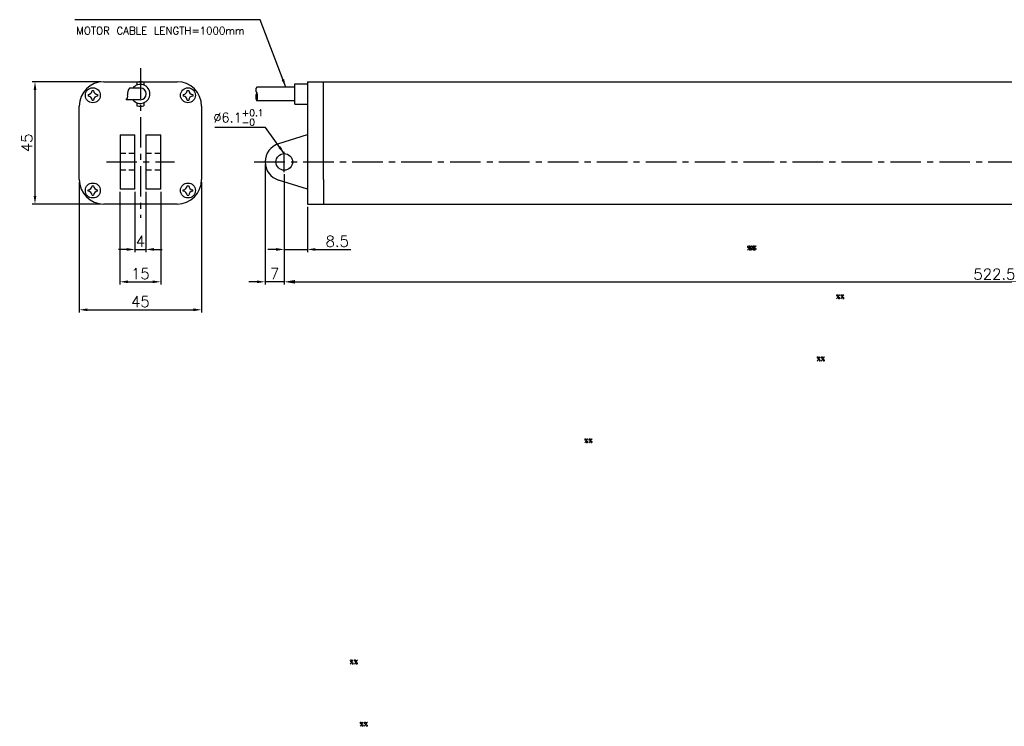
# Model space of a CAD drawing. Extents: x -97 to 627, y -103 to 357.
# Tile 1 of 3: x -97 to 265, y -103 to 157. Entities that reach past the tile are written whole.
import ezdxf

# ---------------------------------------------------------------- set-up
doc = ezdxf.new("R2010")
doc.units = 0
doc.header["$LTSCALE"] = 9
doc.header["$MEASUREMENT"] = 0
doc.header["$PDMODE"] = 3
doc.linetypes.add('CENTER', pattern=[2, 1.25, -0.25, 0.25, -0.25])
doc.linetypes.add('HIDDEN', pattern=[0.375, 0.25, -0.125])
doc.layers.get('0').update_dxf_attribs({"linetype": 'CONTINUOUS'})
doc.layers.get('DEFPOINTS').update_dxf_attribs({"linetype": 'CONTINUOUS'})
for name, color, linetype in [('CE', 2, 'CENTER'), ('DIM', 4, 'CONTINUOUS'), ('DIM0', 4, 'CONTINUOUS'), ('HID', 1, 'HIDDEN')]:
    doc.layers.add(name, color=color, linetype=linetype)
doc.styles.get("Standard").update_dxf_attribs({"font": 'txt.shx'})
doc.dimstyles.new('STANDARD$0', dxfattribs={"dimtxt": 3, "dimasz": 2, "dimexe": 1, "dimexo": 1, "dimgap": 0.8, "dimtad": 1, "dimtxsty": 'STANDARD', "dimblk1": 'CLOSED', "dimblk2": 'CLOSED', "dimsah": 1, "dimcen": 1, "dimclrd": 256, "dimclre": 256, "dimclrt": 256, "dimazin": 3, "dimtp": 0.3, "dimtfac": 0.8, "dimtmove": 0, "dimatfit": 3, "dimtolj": 1})
doc.dimstyles.new('W_8', dxfattribs={"dimtxt": 8, "dimasz": 3, "dimexe": 3, "dimexo": 3, "dimgap": 2.5, "dimtad": 1, "dimdec": 3, "dimtxsty": 'STANDARD', "dimblk1": 'OPEN', "dimblk2": 'OPEN', "dimsah": 1, "dimcen": -2.5, "dimclrd": 256, "dimclre": 256, "dimclrt": 256, "dimazin": 3, "dimtfac": 0.8, "dimtmove": 0, "dimatfit": 3, "dimtolj": 1})

# ---------------------------------------------------------------- blocks, each defined once
blk = doc.blocks.new('*D10')
at = {"layer": 'DEFPOINTS', "color": 0}
for p in [(-60.35, 94.23), (-45.35, 94.23), (-45.35, 60.16)]:
    blk.add_point(p, dxfattribs=at)
at = {"layer": 'DIM'}
for p, q in [((-60.35, 93.23), (-60.35, 59.16)), ((-45.35, 93.23), (-45.35, 59.16)), ((-57.35, 60.16), (-48.35, 60.16))]:
    blk.add_line(p, q, dxfattribs=at)
for points in [[(-57.35, 60.66), (-57.35, 59.66), (-60.35, 60.16)], [(-48.35, 60.66), (-48.35, 59.66), (-45.35, 60.16)]]:
    blk.add_solid(points, dxfattribs=at)
at = {"layer": 'DIM', "insert": (-52.85, 63.16), "char_height": 4, "attachment_point": 5}
blk.add_mtext('\\A1;15', dxfattribs=at)
blk = doc.blocks.new('*D11')
at = {"layer": 'DEFPOINTS', "color": 0}
for p in [(-75.35, 97.73), (-30.35, 97.73), (-30.35, 49.88)]:
    blk.add_point(p, dxfattribs=at)
at = {"layer": 'DIM'}
for p, q in [((-75.35, 96.73), (-75.35, 48.88)), ((-30.35, 96.73), (-30.35, 48.88)), ((-72.35, 49.88), (-33.35, 49.88))]:
    blk.add_line(p, q, dxfattribs=at)
for points in [[(-72.35, 50.38), (-72.35, 49.38), (-75.35, 49.88)], [(-33.35, 50.38), (-33.35, 49.38), (-30.35, 49.88)]]:
    blk.add_solid(points, dxfattribs=at)
at = {"layer": 'DIM', "insert": (-52.85, 52.88), "char_height": 4, "attachment_point": 5}
blk.add_mtext('\\A1;45', dxfattribs=at)
blk = doc.blocks.new('*D12')
at = {"layer": 'DEFPOINTS', "color": 0}
for p in [(-66.35, 133.73), (-91.62, 88.73), (-66.35, 88.73)]:
    blk.add_point(p, dxfattribs=at)
at = {"layer": 'DIM'}
for p, q in [((-67.35, 133.73), (-92.62, 133.73)), ((-91.62, 130.73), (-91.62, 91.73)), ((-67.35, 88.73), (-92.62, 88.73))]:
    blk.add_line(p, q, dxfattribs=at)
for points in [[(-92.12, 130.73), (-91.12, 130.73), (-91.62, 133.73)], [(-92.12, 91.73), (-91.12, 91.73), (-91.62, 88.73)]]:
    blk.add_solid(points, dxfattribs=at)
at = {"layer": 'DIM', "insert": (-94.62, 111.23), "char_height": 4, "attachment_point": 5, "rotation": 90}
blk.add_mtext('\\A1;45', dxfattribs=at)
blk = doc.blocks.new('*D13')
at = {"layer": 'DEFPOINTS', "color": 0}
for p in [(0.07, 100.72), (8.57, 88.73), (8.57, 72.06)]:
    blk.add_point(p, dxfattribs=at)
at = {"layer": 'DIM'}
for p, q in [((0.07, 99.72), (0.07, 71.06)), ((8.57, 87.73), (8.57, 71.06)), ((-2.93, 72.06), (-5.93, 72.06)), ((0.07, 72.06), (8.57, 72.06)), ((11.57, 72.06), (24.57, 72.06))]:
    blk.add_line(p, q, dxfattribs=at)
for points in [[(-2.93, 72.56), (-2.93, 71.56), (0.07, 72.06)], [(11.57, 72.56), (11.57, 71.56), (8.57, 72.06)]]:
    blk.add_solid(points, dxfattribs=at)
at = {"layer": 'DIM', "insert": (19.57, 75.06), "char_height": 4, "attachment_point": 5}
blk.add_mtext('\\A1;8.5', dxfattribs=at)
blk = doc.blocks.new('*D14')
at = {"layer": 'DEFPOINTS', "color": 0}
for p in [(-6.93, 104.23), (0.07, 100.43), (-6.93, 60.16)]:
    blk.add_point(p, dxfattribs=at)
at = {"layer": 'DIM'}
for p, q in [((-6.93, 103.23), (-6.93, 59.16)), ((0.07, 99.43), (0.07, 59.16)), ((-9.93, 60.16), (-12.93, 60.16)), ((0.07, 60.16), (-6.93, 60.16)), ((3.07, 60.16), (6.07, 60.16))]:
    blk.add_line(p, q, dxfattribs=at)
for points in [[(-9.93, 60.66), (-9.93, 59.66), (-6.93, 60.16)], [(3.07, 60.66), (3.07, 59.66), (0.07, 60.16)]]:
    blk.add_solid(points, dxfattribs=at)
at = {"layer": 'DIM', "insert": (-3.43, 63.16), "char_height": 4, "attachment_point": 5}
blk.add_mtext('\\A1;7', dxfattribs=at)
blk = doc.blocks.new('*D15')
at = {"layer": 'DEFPOINTS', "color": 0}
for p in [(-54.85, 94.23), (-50.85, 94.23), (-50.85, 72.06)]:
    blk.add_point(p, dxfattribs=at)
at = {"layer": 'DIM'}
for p, q in [((-54.85, 93.23), (-54.85, 71.06)), ((-50.85, 93.23), (-50.85, 71.06)), ((-57.85, 72.06), (-60.85, 72.06)), ((-54.85, 72.06), (-50.85, 72.06)), ((-47.85, 72.06), (-44.85, 72.06))]:
    blk.add_line(p, q, dxfattribs=at)
for points in [[(-57.85, 72.56), (-57.85, 71.56), (-54.85, 72.06)], [(-47.85, 72.56), (-47.85, 71.56), (-50.85, 72.06)]]:
    blk.add_solid(points, dxfattribs=at)
at = {"layer": 'DIM', "insert": (-52.85, 75.06), "char_height": 4, "attachment_point": 5}
blk.add_mtext('\\A1;4', dxfattribs=at)
blk = doc.blocks.new('*D18')
at = {"layer": 'DEFPOINTS', "color": 0}
for p in [(0.07, 100.43), (522.57, 93.07), (522.57, 60.16)]:
    blk.add_point(p, dxfattribs=at)
at = {"layer": 'DIM'}
for p, q in [((0.07, 99.43), (0.07, 59.16)), ((522.57, 92.07), (522.57, 59.16)), ((4.07, 60.16), (518.57, 60.16))]:
    blk.add_line(p, q, dxfattribs=at)
for points in [[(4.07, 60.83), (4.07, 59.5), (0.07, 60.16)], [(518.57, 60.83), (518.57, 59.5), (522.57, 60.16)]]:
    blk.add_solid(points, dxfattribs=at)
at = {"layer": 'DIM', "insert": (261.32, 62.96), "char_height": 4, "attachment_point": 5}
blk.add_mtext('\\A1;522.5', dxfattribs=at)

msp = doc.modelspace()

# ---------------------------------------------------------------- linework, layer by layer
for p, q in [((-70.6452, 130.4791), (-70.0452, 130.4791)), ((-66.3452, 133.7291), (-39.3452, 133.7291)), ((-52.8452, 131.3791), (-56.8144, 131.3791)), ((-54.0952, 133.552), (-54.0952, 132.4983)), ((-51.5952, 133.552), (-51.5952, 132.4983)), ((-35.6452, 130.4791), (-35.0452, 130.4791)), ((3.968, 131.7291), (-10.0707, 131.7291)), ((8.568, 133.7291), (8.568, 88.7291)), ((8.568, 133.7291), (495.068, 133.7291)), ((14.568, 124.7291), (14.568, 133.7291)), ((-72.0952, 129.0291), (-72.0952, 128.4291)), ((-70.6452, 126.9791), (-70.0452, 126.9791)), ((-68.5952, 129.0291), (-68.5952, 128.4291)), ((-52.8452, 127.0791), (-58.0806, 127.0791)), ((-37.0952, 129.0291), (-37.0952, 128.4291)), ((-35.6452, 126.9791), (-35.0452, 126.9791)), ((-33.5952, 129.0291), (-33.5952, 128.4291)), ((-75.3452, 97.7291), (-75.3452, 124.7291)), ((-54.0952, 125.96), (-54.0952, 124.9062)), ((-51.5952, 125.96), (-51.5952, 124.9062)), ((-30.3452, 124.7291), (-30.3452, 97.7291)), ((14.568, 97.7291), (14.568, 124.7291)), ((-60.3452, 114.2291), (-60.3452, 94.2291)), ((-60.3452, 114.2291), (-54.8452, 114.2291)), ((-54.8452, 94.2291), (-54.8452, 114.2291)), ((-50.8452, 114.2291), (-50.8452, 94.2291)), ((-50.8452, 114.2291), (-45.3452, 114.2291)), ((-45.3452, 94.2291), (-45.3452, 114.2291)), ((8.5659, 114.2283), (-2.0255, 110.9088)), ((-70.6452, 95.4791), (-70.0452, 95.4791)), ((-54.8452, 94.2291), (-60.3452, 94.2291)), ((-45.3452, 94.2291), (-50.8452, 94.2291)), ((-35.6452, 95.4791), (-35.0452, 95.4791)), ((8.568, 94.2291), (-2.0256, 97.5496)), ((14.568, 97.7291), (14.568, 88.7291)), ((-72.0952, 93.4291), (-72.0952, 94.0291)), ((-70.6452, 91.9791), (-70.0452, 91.9791)), ((-68.5952, 93.4291), (-68.5952, 94.0291)), ((-37.0952, 93.4291), (-37.0952, 94.0291)), ((-35.6452, 91.9791), (-35.0452, 91.9791)), ((-33.5952, 93.4291), (-33.5952, 94.0291)), ((-39.3452, 88.7291), (-66.3452, 88.7291)), ((8.568, 88.7291), (495.068, 88.7291))]:
    msp.add_line(p, q)
at = {"color": 7, "ltscale": 5}
for p, q in [((3.968, 132.9791), (8.568, 132.9791)), ((3.968, 125.4791), (3.968, 132.9791)), ((3.968, 125.4791), (8.568, 125.4791))]:
    msp.add_line(p, q, dxfattribs=at)
at = {"color": 7}
msp.add_line((3.968, 126.7291), (-10.0707, 126.7291), dxfattribs=at)
for centre, radius in [((-70.3452, 128.7291), 2.75), ((-35.3452, 128.7291), 2.75), ((0.068, 104.2291), 3.05), ((-70.3452, 93.7291), 2.75), ((-35.3452, 93.7291), 2.75)]:
    msp.add_circle(centre, radius)
for centre, radius, start, end in [((-66.3452, 124.7291), 9, 90, 180), ((-72.0952, 130.4791), 1.45, 270, 0), ((-68.5952, 130.4791), 1.45, 180, 270), ((-54.6607, 129.3792), 2.9391, 137.120125, 192.43733), ((-52.8452, 129.2291), 3.5, 217.900037, 142.099963), ((-52.8452, 129.2291), 4.5, 73.87238, 106.12762), ((-52.8452, 129.2291), 2.15, 270, 90), ((-39.3452, 124.7291), 9, 0, 90), ((-37.0952, 130.4791), 1.45, 270, 0), ((-33.5952, 130.4791), 1.45, 180, 270), ((-8.5457, 130.6541), 1.8658, 144.819301, 215.180699), ((-72.0952, 126.9791), 1.45, 0, 90), ((-68.5952, 126.9791), 1.45, 90, 180), ((-59.2101, 128.3758), 1.7197, 311.057947, 12.43733), ((-37.0952, 126.9791), 1.45, 0, 90), ((-33.5952, 126.9791), 1.45, 90, 180), ((-7.4417, 128.1541), 2.9903, 151.540788, 208.459212), ((-12.6996, 128.1541), 2.9903, 331.540788, 28.459212), ((-52.8452, 129.2291), 4.5, 253.87238, 286.12762), ((-51.3452, 104.2291), 11.5, 58.633168, 58.633519), ((0.068, 104.2291), 7, 107.401848, 252.597128), ((-66.3452, 97.7291), 9, 180, 270), ((-72.0952, 95.4791), 1.45, 270, 0), ((-68.5952, 95.4791), 1.45, 180, 270), ((-39.3452, 97.7291), 9, 270, 0), ((-37.0952, 95.4791), 1.45, 270, 0), ((-33.5952, 95.4791), 1.45, 180, 270), ((-72.0952, 91.9791), 1.45, 0, 90), ((-68.5952, 91.9791), 1.45, 90, 180), ((-37.0952, 91.9791), 1.45, 0, 90), ((-33.5952, 91.9791), 1.45, 90, 180)]:
    msp.add_arc(centre, radius, start, end)
at = {"layer": 'CE'}
for p, q in [((-52.8452, 138.7291), (-52.8452, 83.7291)), ((0.068, 100.4301), (0.068, 107.931)), ((-65.3452, 104.2291), (-40.3452, 104.2291)), ((-10.932, 104.2291), (536.8601, 104.2291))]:
    msp.add_line(p, q, dxfattribs=at)
at = {"layer": 'HID'}
for p, q in [((-54.8452, 107.2791), (-60.3452, 107.2791)), ((-45.3452, 107.2791), (-50.8452, 107.2791)), ((-54.8452, 101.1791), (-60.3452, 101.1791)), ((-45.3452, 101.1791), (-50.8452, 101.1791))]:
    msp.add_line(p, q, dxfattribs=at)

# ---------------------------------------------------------------- texts
at = {"layer": 'DIM'}
for s, height, p in [('MOTOR CABLE LENGTH=1000mm', 2.75, (-76.4658, 151.1024, 25.025)), ('%%', 1.5, (170.2867, 71.7452)), ('%%', 1.5, (170.7401, 71.8963)), ('%%', 1.5, (110.4051, 0.9465))]:
    msp.add_text(s, height=height, dxfattribs=at).set_placement(p)
at = {"layer": 'DIM', "insert": (-7.5407, 120.533), "char_height": 3.5, "attachment_point": 6}
msp.add_mtext('\\A1;%%C6.1{\\H0.7x;\\S+0.1^ -0;}', dxfattribs=at)
at = {"layer": 'DIM0'}
for p in [(203.0726, 53.9232), (195.9008, 31.0459), (24.1265, -80.3588), (27.75, -103.2361)]:
    msp.add_text('%%', height=1.5, dxfattribs=at).set_placement(p)

# ---------------------------------------------------------------- dimensions: what is measured, and where the dimension line sits
at = {"layer": 'DIM'}
dim = msp.add_linear_dim(base=(-91.6248, 88.7291), p1=(-66.3452, 133.7291), p2=(-66.3452, 88.7291), angle=90, dimstyle='W_8', override={"dimtxt": 4, "dimexe": 1, "dimexo": 1, "dimgap": 1, "dimsah": 0, "dimtp": 0.2, "dimtdec": 3}, dxfattribs=at)
dim.commit()
dim.dimension.update_dxf_attribs({"geometry": '*D12', "text_midpoint": (-94.6248, 111.2291)})
for base, p1, p2, picture, middle in [((-6.932, 60.1645), (0.068, 100.4301), (-6.932, 104.2291), '*D14', (-3.432, 63.1645)), ((8.568, 72.0554), (0.068, 100.7233), (8.568, 88.7291), '*D13', (19.568, 75.0554)), ((-30.3452, 49.8769), (-75.3452, 97.7291), (-30.3452, 97.7291), '*D11', (-52.8452, 52.8769))]:
    dim = msp.add_linear_dim(base=base, p1=p1, p2=p2, dimstyle='W_8', override={"dimtxt": 4, "dimexe": 1, "dimexo": 1, "dimgap": 1, "dimsah": 0, "dimtp": 0.2, "dimtdec": 3}, dxfattribs=at)
    dim.commit()
    dim.dimension.update_dxf_attribs({"geometry": picture, "text_midpoint": middle})
for base, p1, p2, dimstyle, override, picture, middle in [((522.568, 60.1645), (0.068, 100.4301), (522.568, 93.0657), 'STANDARD$0', {"dimtxt": 4, "dimasz": 4, "dimsah": 0}, '*D18', (261.318, 60.1645)), ((-50.8452, 72.0554), (-54.8452, 94.2291), (-50.8452, 94.2291), 'W_8', {"dimtxt": 4, "dimexe": 1, "dimexo": 1, "dimgap": 1, "dimsah": 0, "dimtp": 0.2, "dimtdec": 3}, '*D15', (-52.8452, 72.0554)), ((-45.3452, 60.1645), (-60.3452, 94.2291), (-45.3452, 94.2291), 'W_8', {"dimtxt": 4, "dimexe": 1, "dimexo": 1, "dimgap": 1, "dimsah": 0, "dimtp": 0.2, "dimtdec": 3}, '*D10', (-52.8452, 60.1645))]:
    dim = msp.add_linear_dim(base=base, p1=p1, p2=p2, dimstyle=dimstyle, override=override, dxfattribs=at)
    dim.commit()
    dim.dimension.update_dxf_attribs({"geometry": picture, "text_midpoint": middle, "dimtype": 160})

# ---------------------------------------------------------------- leaders
at = {"layer": 'DIM', "annotation_type": 0, "has_hookline": 1, "hookline_direction": 1}
for points, text_width in [([(0.6264, 131.7291), (-8.8235, 156.5093), (-71.9916, 156.5087)], 4), ([(0.068, 107.2791), (-6.7903, 116.933), (-9.7903, 116.933)], 14.6667)]:
    msp.add_leader(points, dimstyle='W_8', override={"dimtxt": 4, "dimexe": 1, "dimexo": 1, "dimgap": 1, "dimtp": 0.2, "dimtdec": 3}, dxfattribs=dict(at, text_width=text_width))

doc.saveas('drawing.dxf')
